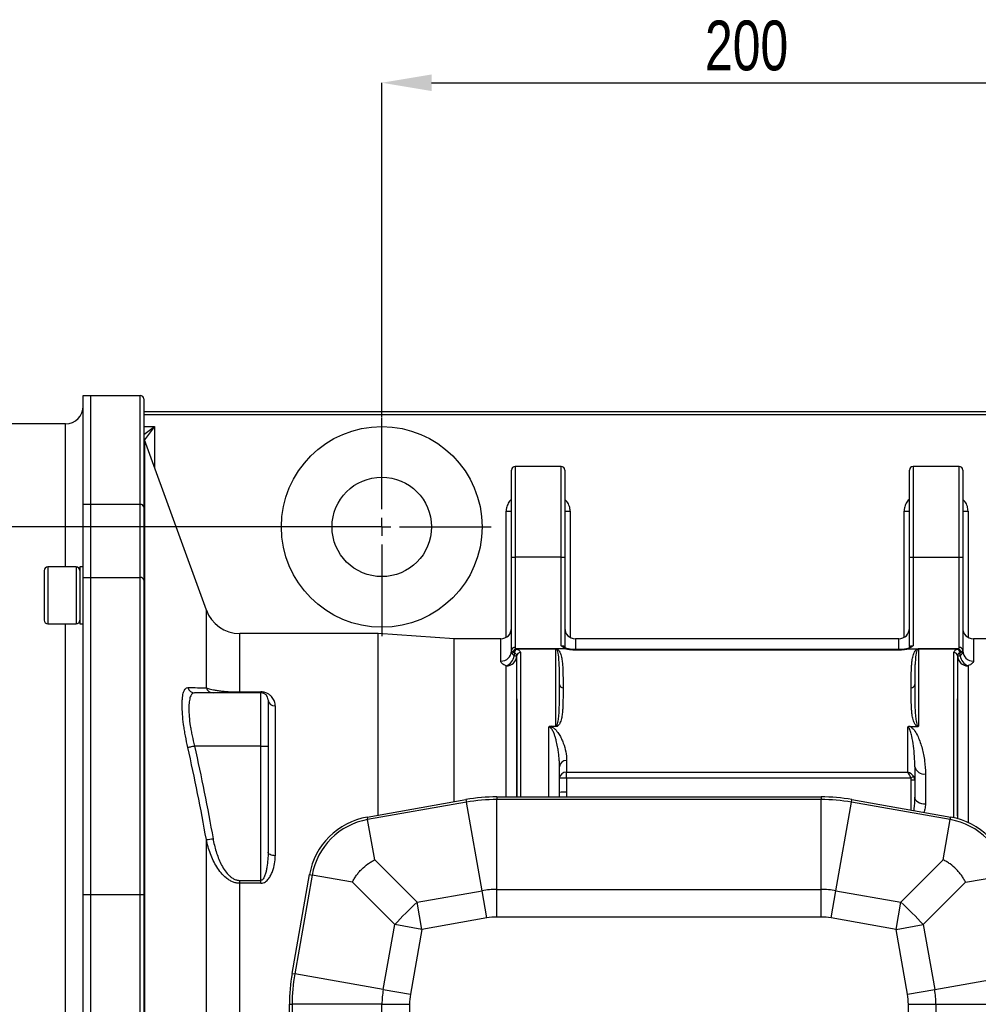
# Model space of a CAD drawing. Header units: millimetres. Extents: x 5 to 589, y 5 to 415.
# Tile 7 of 17: x 388 to 455, y 150 to 219. Entities that reach past the tile are written whole.
import ezdxf

# ---------------------------------------------------------------- set-up
doc = ezdxf.new("R2010")
doc.units = ezdxf.units.MM
doc.header["$PDSIZE"] = -1
for name, color, linetype in [('ASSE', 2, 'Continuous'), ('CONTORNO', 179, 'Continuous'), ('QUOTE', 1, 'Continuous')]:
    doc.layers.add(name, color=color, linetype=linetype)
doc.styles.add('SLDTEXTSTYLE0', font='TXT', dxfattribs={"width": 0.75})
doc.dimstyles.new('SLDDIMSTYLE0', dxfattribs={"dimtxt": 3.5, "dimasz": 3.5, "dimexe": 0, "dimexo": 0.0625, "dimgap": 0.875, "dimtad": 1, "dimdec": 1, "dimlfac": 4, "dimrnd": 1e-09, "dimzin": 12, "dimdsep": 46, "dimtxsty": 'SLDTEXTSTYLE0', "dimsah": 1, "dimcen": 0.09, "dimadec": 0, "dimazin": 3, "dimtfac": 1, "dimtdec": 3, "dimtofl": 0, "dimtmove": 0, "dimatfit": 3, "dimfxl": 1, "dimfrac": 2, "dimtolj": 1, "dimtzin": 12, "dimarcsym": 0})

# ---------------------------------------------------------------- blocks, each defined once
blk = doc.blocks.new('_D_1')
at = {"layer": 'Defpoints', "color": 0}
for p in [(463.119, 215.042), (413.119, 191.48), (463.119, 191.48)]:
    blk.add_point(p, dxfattribs=at)
at = {"layer": 'QUOTE', "color": 0, "lineweight": -2}
for p, q in [((413.119, 191.542), (413.119, 215.042)), ((416.619, 215.042), (459.619, 215.042)), ((463.119, 191.542), (463.119, 215.042))]:
    blk.add_line(p, q, dxfattribs=at)
at = {"layer": 'QUOTE', "color": 0}
for points in [[(416.619, 215.626), (416.619, 214.459), (413.119, 215.042)], [(459.619, 215.626), (459.619, 214.459), (463.119, 215.042)]]:
    blk.add_solid(points, dxfattribs=at)
at = {"layer": 'QUOTE', "color": 0, "insert": (438.786, 219.417), "char_height": 3.5, "attachment_point": 2, "style": 'SLDTEXTSTYLE0'}
blk.add_mtext('\\A1;200', dxfattribs=at)
blk = doc.blocks.new('SW_CENTERMARKSYMBOL_3')
at = {"layer": 'CONTORNO', "color": 0}
for p, q in [((0, 1.25), (0, 7.6875)), ((-1.25, 0), (-7.6875, 0)), ((0, 0), (-0.625, 0)), ((0, 0), (0, 0.625)), ((0, 0), (0, -0.625)), ((0, 0), (0.625, 0)), ((1.25, 0), (7.6875, 0)), ((0, -1.25), (0, -7.6875))]:
    blk.add_line(p, q, dxfattribs=at)

msp = doc.modelspace()

# ---------------------------------------------------------------- linework, layer by layer
at = {"color": 7}
for p, q in [((392.119, 193.042), (392.619, 193.042)), ((392.119, 185.375), (392.119, 193.042)), ((392.619, 193.042), (392.619, 185.375)), ((392.619, 193.042), (396.119, 193.042)), ((396.119, 185.375), (396.119, 193.042)), ((396.369, 192.792), (396.369, 185.189)), ((396.369, 191.917), (479.869, 191.917)), ((479.869, 191.667), (396.369, 191.667)), ((390.869, 191.042), (364.369, 191.042)), ((390.869, 180.971), (390.869, 191.042)), ((396.369, 190.289), (397.119, 190.851)), ((396.369, 190.851), (397.119, 190.851)), ((397.119, 190.851), (396.416, 189.914)), ((397.119, 190.851), (397.119, 187.982)), ((400.775, 177.937), (396.414, 189.918)), ((396.414, 189.918), (396.414, 148.889)), ((422.244, 181.67), (422.244, 187.792)), ((425.744, 188.042), (422.494, 188.042)), ((422.494, 188.042), (422.494, 181.665)), ((425.744, 181.665), (425.744, 188.042)), ((425.994, 187.792), (425.994, 181.67)), ((450.244, 181.67), (450.244, 187.792)), ((453.744, 188.042), (450.494, 188.042)), ((450.494, 188.042), (450.494, 181.665)), ((453.744, 181.665), (453.744, 188.042)), ((453.994, 187.792), (453.994, 181.67)), ((392.619, 185.375), (392.119, 185.375)), ((392.119, 180.234), (392.119, 185.375)), ((392.619, 185.375), (392.619, 180.234)), ((396.119, 185.375), (392.619, 185.375)), ((396.119, 180.234), (396.119, 185.375)), ((396.369, 185.189), (396.369, 180.048)), ((421.869, 184.905), (422.244, 184.905)), ((421.869, 176.018), (421.869, 184.905)), ((425.994, 184.905), (426.369, 184.905)), ((426.369, 184.905), (426.369, 176.018)), ((449.869, 184.905), (450.244, 184.905)), ((449.869, 176.018), (449.869, 184.905)), ((453.994, 184.905), (454.369, 184.905)), ((454.369, 184.905), (454.369, 176.018)), ((422.244, 175.084), (422.244, 181.67)), ((422.494, 181.665), (422.494, 175.312)), ((425.744, 181.665), (422.494, 181.665)), ((425.744, 175.42), (425.744, 181.665)), ((425.994, 181.67), (425.994, 175.384)), ((450.244, 175.384), (450.244, 181.67)), ((450.494, 181.665), (450.494, 175.42)), ((450.494, 181.665), (453.744, 181.665)), ((453.744, 175.312), (453.744, 181.665)), ((453.994, 181.67), (453.994, 175.084)), ((391.619, 180.971), (389.619, 180.971)), ((389.619, 180.971), (389.619, 176.971)), ((391.619, 180.971), (391.619, 176.971)), ((392.119, 180.971), (391.869, 180.971)), ((391.869, 180.971), (391.869, 176.971)), ((389.369, 180.721), (389.369, 177.221)), ((392.119, 180.234), (392.619, 180.234)), ((392.119, 157.901), (392.119, 180.234)), ((392.619, 180.234), (392.619, 157.901)), ((392.619, 180.234), (396.119, 180.234)), ((396.119, 157.901), (396.119, 180.234)), ((396.369, 180.048), (396.369, 157.901)), ((400.775, 172.471), (400.775, 177.937)), ((389.619, 176.971), (391.619, 176.971)), ((390.869, 110.614), (390.869, 176.971)), ((391.869, 176.971), (392.11, 176.971)), ((412.852, 176.292), (403.124, 176.292)), ((403.124, 172.178), (403.124, 176.292)), ((418.215, 175.917), (412.852, 176.292)), ((412.852, 163.511), (412.852, 176.292)), ((421.494, 175.917), (418.215, 175.917)), ((418.215, 164.457), (418.215, 175.917)), ((421.494, 174.345), (421.494, 175.917)), ((425.882, 175.335), (425.982, 175.29)), ((426.009, 175.3), (425.998, 175.385)), ((449.494, 175.917), (426.744, 175.917)), ((426.744, 175.917), (426.744, 175.156)), ((449.494, 175.156), (449.494, 175.917)), ((450.242, 175.384), (450.225, 175.291)), ((450.262, 175.294), (450.356, 175.335)), ((450.263, 175.294), (450.268, 175.296)), ((458.023, 175.917), (454.744, 175.917)), ((454.744, 175.917), (454.744, 174.345)), ((422.244, 175.059), (422.244, 175.084)), ((422.432, 174.949), (422.432, 174.719)), ((422.432, 174.719), (422.619, 174.719)), ((422.574, 175.212), (425.369, 175.212)), ((422.574, 175.212), (422.574, 175.207)), ((425.369, 175.207), (422.574, 175.207)), ((422.619, 164.792), (422.619, 174.719)), ((422.869, 174.954), (422.869, 164.792)), ((425.369, 175.212), (425.369, 175.207)), ((425.369, 169.76), (425.369, 175.207)), ((426.075, 175.209), (425.43, 175.209)), ((449.571, 175.156), (426.667, 175.156)), ((426.667, 175.156), (426.667, 175.126)), ((449.571, 175.126), (426.667, 175.126)), ((449.571, 175.156), (449.571, 175.126)), ((450.163, 175.209), (450.808, 175.209)), ((450.869, 175.207), (450.869, 175.212)), ((450.869, 175.212), (453.664, 175.212)), ((450.869, 175.207), (450.869, 169.76)), ((453.664, 175.207), (450.869, 175.207)), ((453.369, 163.332), (453.369, 174.954)), ((453.619, 174.719), (453.619, 163.27)), ((453.619, 174.719), (453.807, 174.719)), ((453.664, 175.207), (453.664, 175.212)), ((453.807, 174.719), (453.807, 174.949)), ((453.994, 175.084), (453.994, 175.059)), ((421.869, 164.792), (421.869, 174.013)), ((454.369, 174.013), (454.369, 162.995)), ((404.619, 172.114), (399.95, 172.114)), ((403.124, 172.178), (404.619, 172.178)), ((403.124, 172.114), (403.124, 172.178)), ((404.619, 172.114), (404.619, 172.178)), ((404.619, 168.364), (404.619, 172.114)), ((405.119, 171.614), (405.119, 168.352)), ((405.619, 171.193), (405.619, 160.653)), ((422.619, 171.689), (422.619, 164.792)), ((453.619, 163.45), (453.619, 171.689)), ((425.038, 169.76), (425.369, 169.76)), ((425.038, 169.736), (425.038, 169.76)), ((425.369, 169.736), (425.369, 169.76)), ((450.287, 169.746), (450.808, 169.746)), ((424.869, 164.792), (424.869, 169.719)), ((425.369, 169.736), (425.038, 169.736)), ((450.119, 166.53), (450.119, 169.715)), ((404.619, 168.364), (399.95, 168.364)), ((404.619, 158.917), (404.619, 168.364)), ((405.119, 168.352), (405.119, 160.912)), ((425.619, 166.919), (425.618, 166.976)), ((426.119, 167.358), (426.119, 166.53)), ((425.619, 166.09), (425.619, 166.919)), ((426.119, 166.116), (426.119, 166.53)), ((426.119, 166.53), (450.119, 166.53)), ((450.619, 166.919), (450.619, 165.951)), ((451.369, 166.407), (451.369, 164.301)), ((425.619, 165.101), (425.619, 166.09)), ((426.119, 166.116), (426.119, 165.127)), ((450.332, 166.116), (426.119, 166.116)), ((450.369, 163.867), (450.369, 165.964)), ((450.619, 165.951), (450.619, 164.766)), ((412.09, 163.377), (419.042, 164.602)), ((419.074, 164.42), (412.123, 163.194)), ((419.042, 164.602), (419.074, 164.42)), ((420.173, 158.191), (419.074, 164.42)), ((421.213, 164.792), (421.213, 164.607)), ((421.213, 164.792), (444.025, 164.792)), ((444.025, 164.607), (421.213, 164.607)), ((421.213, 158.282), (421.213, 164.607)), ((444.025, 164.792), (444.025, 164.607)), ((444.025, 158.282), (444.025, 164.607)), ((445.066, 158.191), (446.164, 164.42)), ((446.164, 164.42), (446.196, 164.602)), ((453.115, 163.194), (446.164, 164.42)), ((446.196, 164.602), (453.148, 163.377)), ((412.09, 163.377), (412.123, 163.194)), ((412.622, 160.364), (412.123, 163.194)), ((452.616, 160.364), (453.115, 163.194)), ((453.115, 163.194), (453.148, 163.377)), ((400.775, 145.585), (400.775, 161.789)), ((412.622, 160.364), (415.601, 157.385)), ((449.637, 157.385), (452.616, 160.364)), ((403.124, 158.714), (403.124, 158.917)), ((403.124, 158.917), (404.619, 158.917)), ((403.124, 145.292), (403.124, 158.714)), ((404.619, 158.714), (403.124, 158.714)), ((404.619, 158.714), (404.619, 158.917)), ((406.809, 152.369), (408.035, 159.321)), ((408.217, 159.289), (406.991, 152.337)), ((408.035, 159.321), (408.217, 159.289)), ((411.047, 158.79), (408.217, 159.289)), ((414.026, 155.81), (411.047, 158.79)), ((454.191, 158.79), (451.212, 155.81)), ((454.191, 158.79), (457.021, 159.289)), ((415.601, 157.385), (420.173, 158.191)), ((420.51, 156.279), (420.173, 158.191)), ((421.213, 156.341), (421.213, 158.282)), ((421.213, 158.282), (444.025, 158.282)), ((444.025, 156.341), (444.025, 158.282)), ((444.728, 156.279), (445.066, 158.191)), ((445.066, 158.191), (449.637, 157.385)), ((392.619, 157.901), (392.119, 157.901)), ((392.119, 129.684), (392.119, 157.901)), ((396.119, 157.901), (392.619, 157.901)), ((392.619, 157.901), (392.619, 129.684)), ((396.369, 157.901), (396.119, 157.901)), ((396.119, 148.917), (396.119, 157.901)), ((396.369, 157.901), (396.369, 148.917)), ((415.938, 155.473), (415.601, 157.385)), ((449.3, 155.473), (449.637, 157.385)), ((420.51, 156.279), (415.938, 155.473)), ((444.025, 156.341), (421.213, 156.341)), ((449.3, 155.473), (444.728, 156.279)), ((413.22, 151.239), (414.026, 155.81)), ((415.938, 155.473), (414.026, 155.81)), ((415.938, 155.473), (415.132, 150.902)), ((449.3, 155.473), (451.212, 155.81)), ((450.106, 150.902), (449.3, 155.473)), ((451.212, 155.81), (452.018, 151.239)), ((406.809, 152.369), (406.991, 152.337)), ((413.22, 151.239), (406.991, 152.337)), ((452.018, 151.239), (458.247, 152.337)), ((413.22, 151.239), (415.132, 150.902)), ((450.106, 150.902), (452.018, 151.239)), ((406.619, 137.386), (406.619, 150.199)), ((406.619, 150.199), (406.804, 150.199)), ((406.804, 150.199), (406.804, 137.386)), ((413.129, 150.199), (406.804, 150.199)), ((413.129, 150.199), (415.071, 150.199)), ((413.129, 137.386), (413.129, 150.199)), ((415.071, 150.199), (415.071, 137.386)), ((450.168, 137.386), (450.168, 150.199)), ((450.168, 150.199), (452.109, 150.199)), ((452.109, 150.199), (452.109, 137.386)), ((452.109, 150.199), (458.434, 150.199))]:
    msp.add_line(p, q, dxfattribs=at)
at = {"color": 7, "flags": 128}
for points in [[(450.619, 164.766), (450.633, 164.675), (450.676, 164.588), (450.745, 164.508), (450.839, 164.437), (450.952, 164.38), (451.082, 164.337), (451.223, 164.31), (451.369, 164.301)], [(405.619, 160.653), (405.521, 160.658), (405.428, 160.673), (405.341, 160.697), (405.265, 160.729), (405.203, 160.768), (405.157, 160.813), (405.129, 160.862), (405.119, 160.912)]]:
    msp.add_lwpolyline(points, dxfattribs=at)
at = {"color": 7}
for radius in [7.062, 3.5]:
    msp.add_circle((413.119, 183.792), radius, dxfattribs=at)
for centre, radius, start, end in [((396.119, 192.792), 0.25, 0, 90), ((390.869, 192.292), 1.25, 270, 0), ((397.119, 190.174), 0.75, 180, 200), ((422.494, 187.792), 0.25, 90, 180), ((425.744, 187.792), 0.25, 0, 90), ((450.494, 187.792), 0.25, 90, 180), ((453.744, 187.792), 0.25, 0, 90), ((396.147, 185.152), 0.225, 9.56413, 97.10508), ((422.432, 184.742), 3.078, 266.50684, 271.1631), ((425.806, 184.742), 3.078, 268.8369, 273.49316), ((450.432, 184.742), 3.078, 266.50684, 271.1631), ((453.806, 184.742), 3.078, 268.8369, 273.49316), ((389.619, 180.721), 0.25, 90, 180), ((391.619, 180.721), 0.25, 0, 90), ((396.147, 180.01), 0.225, 9.56413, 97.10508), ((403.124, 178.792), 2.5, 200, 270), ((389.619, 177.221), 0.25, 180, 270), ((391.619, 177.221), 0.25, 270, 0), ((421.494, 176.667), 0.75, 270, 0), ((426.744, 176.667), 0.75, 180, 270), ((449.494, 176.667), 0.75, 270, 0), ((454.744, 176.667), 0.75, 180, 270), ((422.483, 175.072), 0.24, 87.46973, 177.22363), ((453.755, 175.072), 0.24, 2.77637, 92.53027), ((421.512, 175.078), 0.732, 268.5995, 358.52744), ((421.891, 174.742), 0.729, 268.30424, 358.19738), ((421.555, 174.841), 0.885, 290.78495, 352.08777), ((422.72, 174.914), 0.29, 110.30224, 172.98495), ((422.617, 175.297), 0.105, 235.94058, 240.23582), ((422.862, 174.711), 0.243, 88.30424, 178.19738), ((453.376, 174.711), 0.243, 1.80262, 91.69576), ((453.518, 174.914), 0.29, 7.01505, 69.69776), ((454.347, 174.742), 0.729, 181.80262, 271.69576), ((453.621, 175.297), 0.105, 299.76418, 304.05942), ((454.683, 174.841), 0.885, 187.91223, 249.21505), ((454.726, 175.078), 0.732, 181.47256, 271.4005), ((425.855, 172.714), 0.236, 183.91304, 273.43993), ((450.383, 172.714), 0.236, 266.56007, 356.08696), ((399.954, 172.603), 0.489, 194.10479, 269.47539), ((401.248, 172.606), 0.492, 195.99008, 269.65079), ((404.619, 171.614), 0.5, 0, 90), ((405.583, 171.657), 0.466, 185.28137, 274.45084), ((426.091, 166.886), 0.473, 86.56007, 176.08696), ((426.091, 166.058), 0.473, 86.56007, 176.08696), ((451.269, 167.065), 0.666, 192.71522, 278.6423), ((425.994, 163.708), 2.411, 87.0366, 98.95519), ((451.361, 164.231), 2.148, 112.31837, 118.62438), ((450.431, 164.76), 1.206, 81.04481, 92.9634), ((425.994, 162.719), 2.411, 87.0366, 98.95519), ((421.213, 152.292), 12.5, 90, 100), ((421.213, 152.292), 12.315, 90, 100), ((444.025, 152.292), 12.5, 80, 90), ((444.025, 152.292), 12.315, 80, 90), ((412.959, 158.453), 5, 100, 170), ((412.959, 158.453), 4.815, 100, 170), ((452.279, 158.453), 4.815, 10, 80), ((452.279, 158.453), 5, 10, 80), ((400.443, 165.982), 4.206, 274.52128, 280.98411), ((421.213, 152.292), 5.99, 90, 100), ((444.025, 152.292), 5.99, 80, 90), ((439.386, 132.026), 34.768, 133.16485, 136.83515), ((425.853, 132.026), 34.768, 43.16485, 46.83515), ((421.213, 152.292), 4.049, 90, 100), ((444.025, 152.292), 4.049, 80, 90), ((419.119, 150.199), 12.5, 170, 180), ((419.119, 150.199), 12.315, 170, 180), ((419.119, 150.199), 5.99, 170, 180), ((446.119, 150.199), 5.99, 0, 10), ((419.119, 150.199), 4.049, 170, 180), ((446.119, 150.199), 4.049, 0, 10)]:
    msp.add_arc(centre, radius, start, end, dxfattribs=at)
for centre, major_axis, ratio, start_param, end_param in [((450.119, 166.09), (-0.144, 0.496), 0.411153, 4.645778, 5.667701), ((450.119, 166.09), (0.442, -0.311), 0.752891, 1.036631, 2.058555), ((450.119, 165.964), (0, 0.293), 0.854284, 4.712389, 5.261262), ((450.119, 165.951), (0, 0.512), 0.975695, 4.712389, 5.261262)]:
    msp.add_ellipse(centre, major_axis=major_axis, ratio=ratio, start_param=start_param, end_param=end_param, dxfattribs=at)
for points, knots in [([(422.244, 185.723), (422.238, 185.719), (422.138, 185.658), (422.003, 185.453), (421.885, 185.173), (421.873, 184.98), (421.869, 184.905)], [0, 0, 0, 0, 0.021316, 0.380013, 0.75629, 1, 1, 1, 1]), ([(426.369, 184.905), (426.358, 185.017), (426.336, 185.251), (426.197, 185.539), (426.048, 185.662), (425.994, 185.706)], [0, 0, 0, 0, 0.368034, 0.773479, 1, 1, 1, 1]), ([(450.244, 185.723), (450.238, 185.719), (450.138, 185.658), (450.003, 185.453), (449.885, 185.173), (449.873, 184.98), (449.869, 184.905)], [0, 0, 0, 0, 0.021316, 0.380013, 0.75629, 1, 1, 1, 1]), ([(454.369, 184.905), (454.358, 185.017), (454.336, 185.251), (454.197, 185.539), (454.048, 185.662), (453.994, 185.706)], [0, 0, 0, 0, 0.368034, 0.773479, 1, 1, 1, 1]), ([(422.494, 175.312), (422.494, 175.293), (422.499, 175.276), (422.521, 175.242), (422.537, 175.226), (422.558, 175.211)], [0, 0, 0, 0, 0.5, 0.5, 1, 1, 1, 1]), ([(425.882, 175.335), (425.856, 175.347), (425.831, 175.36), (425.785, 175.389), (425.763, 175.405), (425.744, 175.42)], [0, 0, 0, 0, 0.5, 0.5, 1, 1, 1, 1]), ([(425.744, 175.42), (425.768, 175.42), (425.792, 175.42), (425.833, 175.419), (425.851, 175.418), (425.898, 175.415), (425.921, 175.413), (425.958, 175.407), (425.971, 175.403), (425.989, 175.395), (425.994, 175.39), (425.994, 175.384)], [0, 0, 0, 0, 0.125, 0.125, 0.25, 0.25, 0.5, 0.5, 0.75, 0.75, 1, 1, 1, 1]), ([(426.075, 175.209), (426.08, 175.209), (426.084, 175.209), (426.092, 175.21), (426.097, 175.21), (426.103, 175.212), (426.105, 175.214), (426.106, 175.217), (426.105, 175.219), (426.1, 175.224), (426.096, 175.226), (426.086, 175.232), (426.081, 175.235), (426.056, 175.248), (426.033, 175.258), (425.99, 175.279), (425.968, 175.29), (425.926, 175.312), (425.905, 175.324), (425.882, 175.335)], [0, 0, 0, 0, 0.03125, 0.03125, 0.0625, 0.0625, 0.09375, 0.09375, 0.125, 0.125, 0.1875, 0.1875, 0.25, 0.25, 0.5, 0.5, 0.75, 0.75, 1, 1, 1, 1]), ([(426.667, 175.157), (426.652, 175.157), (426.55, 175.155), (426.362, 175.175), (426.142, 175.223), (426.033, 175.272), (425.984, 175.294)], [0, 0, 0, 0, 0.058448, 0.393771, 0.729847, 1, 1, 1, 1]), ([(450.262, 175.295), (450.248, 175.289), (450.177, 175.256), (450.029, 175.206), (449.8, 175.162), (449.64, 175.159), (449.57, 175.158)], [0, 0, 0, 0, 0.07631, 0.395702, 0.734907, 1, 1, 1, 1]), ([(450.356, 175.335), (450.333, 175.324), (450.312, 175.312), (450.27, 175.29), (450.248, 175.279), (450.205, 175.258), (450.182, 175.248), (450.156, 175.235), (450.151, 175.232), (450.142, 175.226), (450.138, 175.224), (450.133, 175.219), (450.132, 175.217), (450.133, 175.214), (450.135, 175.212), (450.145, 175.209), (450.154, 175.209), (450.163, 175.209)], [0, 0, 0, 0, 0.25, 0.25, 0.5, 0.5, 0.75, 0.75, 0.8125, 0.8125, 0.875, 0.875, 0.90625, 0.90625, 0.9375, 0.9375, 1, 1, 1, 1]), ([(450.244, 175.384), (450.244, 175.39), (450.249, 175.395), (450.267, 175.403), (450.28, 175.407), (450.317, 175.413), (450.34, 175.415), (450.387, 175.418), (450.405, 175.419), (450.446, 175.42), (450.47, 175.42), (450.494, 175.42)], [0, 0, 0, 0, 0.25, 0.25, 0.5, 0.5, 0.75, 0.75, 0.875, 0.875, 1, 1, 1, 1]), ([(450.356, 175.335), (450.382, 175.347), (450.407, 175.36), (450.453, 175.389), (450.475, 175.405), (450.494, 175.42)], [0, 0, 0, 0, 0.5, 0.5, 1, 1, 1, 1]), ([(453.68, 175.211), (453.701, 175.226), (453.718, 175.242), (453.739, 175.276), (453.744, 175.293), (453.744, 175.312)], [0, 0, 0, 0, 0.5, 0.5, 1, 1, 1, 1]), ([(422.35, 174.974), (422.315, 174.99), (422.288, 175.008), (422.253, 175.044), (422.244, 175.064), (422.244, 175.084)], [0, 0, 0, 0, 0.5, 0.5, 1, 1, 1, 1]), ([(422.244, 175.059), (422.244, 175), (422.26, 174.942), (422.323, 174.826), (422.369, 174.77), (422.432, 174.719)], [0, 0, 0, 0, 0.5, 0.5, 1, 1, 1, 1]), ([(422.558, 175.211), (422.508, 175.199), (422.46, 175.17), (422.403, 175.105), (422.387, 175.081), (422.362, 175.029), (422.354, 175.002), (422.35, 174.974)], [0, 0, 0, 0, 0.5, 0.5, 0.75, 0.75, 1, 1, 1, 1]), ([(422.565, 175.206), (422.513, 175.196), (422.464, 175.167), (422.405, 175.104), (422.389, 175.08), (422.363, 175.029), (422.354, 175.002), (422.35, 174.974)], [0, 0, 0, 0, 0.5, 0.5, 0.75, 0.75, 1, 1, 1, 1]), ([(422.619, 174.719), (422.619, 174.762), (422.604, 174.803), (422.54, 174.882), (422.494, 174.918), (422.432, 174.949)], [0, 0, 0, 0, 0.5, 0.5, 1, 1, 1, 1]), ([(422.558, 175.211), (422.561, 175.211), (422.565, 175.212), (422.568, 175.212), (422.57, 175.212), (422.572, 175.212), (422.574, 175.212)], [0, 0, 0, 0, 0.00004353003, 0.00004353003, 0.00004353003, 0.00006551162, 0.00006551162, 0.00006551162, 0.00006551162]), ([(422.574, 175.207), (422.573, 175.207), (422.571, 175.207), (422.57, 175.207), (422.569, 175.207), (422.568, 175.207), (422.567, 175.207), (422.566, 175.207), (422.565, 175.207), (422.565, 175.206)], [0, 0, 0, 0, 0.00001418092, 0.00001418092, 0.00001418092, 0.00002678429, 0.00002678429, 0.00002678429, 0.00003777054, 0.00003777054, 0.00003777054, 0.00003777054]), ([(422.619, 175.186), (422.66, 175.17), (422.696, 175.154), (422.758, 175.118), (422.784, 175.099), (422.848, 175.039), (422.869, 174.998), (422.869, 174.954)], [0, 0, 0, 0, 0.25, 0.25, 0.5, 0.5, 1, 1, 1, 1]), ([(425.387, 175.199), (425.386, 175.2), (425.384, 175.202), (425.382, 175.203), (425.38, 175.204), (425.378, 175.205), (425.375, 175.206), (425.374, 175.206), (425.373, 175.206), (425.372, 175.206), (425.371, 175.206), (425.37, 175.207), (425.369, 175.207)], [0, 0, 0, 0, 0.000046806, 0.000046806, 0.000046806, 0.0000900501, 0.0000900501, 0.0000900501, 0.0001040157, 0.0001040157, 0.0001040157, 0.0001177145, 0.0001177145, 0.0001177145, 0.0001177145]), ([(425.402, 175.205), (425.397, 175.203), (425.393, 175.201), (425.389, 175.2), (425.388, 175.199), (425.388, 175.199), (425.387, 175.199)], [0, 0, 0, 0, 0.00008867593, 0.00008867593, 0.00008867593, 0.00009770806, 0.00009770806, 0.00009770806, 0.00009770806]), ([(425.58, 174.382), (425.573, 174.558), (425.564, 174.803), (425.495, 175.057), (425.445, 175.154), (425.411, 175.187), (425.395, 175.197), (425.388, 175.199), (425.387, 175.199)], [0, 0, 0, 0, 0.619031, 0.862403, 0.957296, 0.986168, 0.999365, 1, 1, 1, 1]), ([(425.402, 175.205), (425.403, 175.206), (425.405, 175.207), (425.406, 175.207), (425.409, 175.208), (425.412, 175.208), (425.415, 175.208), (425.42, 175.209), (425.425, 175.209), (425.43, 175.209)], [0, 0, 0, 0, 0.0000258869, 0.0000258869, 0.0000258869, 0.0000636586, 0.0000636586, 0.0000636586, 0.0001235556, 0.0001235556, 0.0001235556, 0.0001235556]), ([(425.43, 175.209), (425.455, 175.2), (425.475, 175.189), (425.509, 175.165), (425.523, 175.152), (425.562, 175.113), (425.583, 175.085), (425.637, 175.002), (425.663, 174.946), (425.707, 174.832), (425.725, 174.775), (425.756, 174.66), (425.769, 174.603), (425.801, 174.431), (425.816, 174.317), (425.839, 174.087), (425.847, 173.972), (425.864, 173.628), (425.867, 173.398), (425.869, 172.938), (425.869, 172.708), (425.869, 172.478)], [0, 0, 0, 0, 0.015625, 0.015625, 0.03125, 0.03125, 0.0625, 0.0625, 0.125, 0.125, 0.1875, 0.1875, 0.25, 0.25, 0.375, 0.375, 0.5, 0.5, 0.75, 0.75, 1, 1, 1, 1]), ([(426.667, 175.126), (426.562, 175.126), (426.46, 175.133), (426.31, 175.154), (426.26, 175.163), (426.165, 175.184), (426.12, 175.196), (426.075, 175.209)], [0, 0, 0, 0, 0.5, 0.5, 0.75, 0.75, 1, 1, 1, 1]), ([(450.163, 175.209), (450.119, 175.196), (450.073, 175.184), (449.978, 175.163), (449.928, 175.154), (449.778, 175.133), (449.676, 175.126), (449.571, 175.126)], [0, 0, 0, 0, 0.25, 0.25, 0.5, 0.5, 1, 1, 1, 1]), ([(450.369, 172.478), (450.369, 172.708), (450.369, 172.938), (450.371, 173.398), (450.374, 173.628), (450.391, 173.972), (450.399, 174.087), (450.422, 174.317), (450.437, 174.431), (450.469, 174.603), (450.482, 174.66), (450.513, 174.775), (450.531, 174.832), (450.575, 174.946), (450.601, 175.002), (450.655, 175.085), (450.676, 175.113), (450.715, 175.152), (450.729, 175.165), (450.763, 175.189), (450.783, 175.2), (450.808, 175.209)], [0, 0, 0, 0, 0.25, 0.25, 0.5, 0.5, 0.625, 0.625, 0.75, 0.75, 0.8125, 0.8125, 0.875, 0.875, 0.9375, 0.9375, 0.96875, 0.96875, 0.984375, 0.984375, 1, 1, 1, 1]), ([(450.851, 175.199), (450.85, 175.199), (450.843, 175.197), (450.827, 175.187), (450.793, 175.154), (450.743, 175.057), (450.674, 174.803), (450.665, 174.558), (450.658, 174.382)], [0, 0, 0, 0, 0.000635, 0.013831, 0.042703, 0.137593, 0.380958, 1, 1, 1, 1]), ([(450.808, 175.209), (450.812, 175.209), (450.816, 175.209), (450.82, 175.209), (450.823, 175.208), (450.827, 175.208), (450.831, 175.207), (450.832, 175.207), (450.834, 175.206), (450.835, 175.206), (450.836, 175.206), (450.836, 175.206), (450.836, 175.205)], [0, 0, 0, 0, 0.0000468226, 0.0000468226, 0.0000468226, 0.000094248, 0.000094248, 0.000094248, 0.0001174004, 0.0001174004, 0.0001174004, 0.0001239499, 0.0001239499, 0.0001239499, 0.0001239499]), ([(450.836, 175.205), (450.841, 175.203), (450.845, 175.201), (450.849, 175.2), (450.85, 175.199), (450.85, 175.199), (450.851, 175.199)], [0, 0, 0, 0, 0.00008867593, 0.00008867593, 0.00008867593, 0.00009770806, 0.00009770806, 0.00009770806, 0.00009770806]), ([(450.869, 175.207), (450.868, 175.207), (450.867, 175.206), (450.866, 175.206), (450.865, 175.206), (450.864, 175.206), (450.863, 175.206), (450.86, 175.205), (450.858, 175.204), (450.856, 175.203), (450.854, 175.202), (450.852, 175.2), (450.851, 175.199)], [0, 0, 0, 0, 0.0000123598, 0.0000123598, 0.0000123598, 0.0000277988, 0.0000277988, 0.0000277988, 0.0000712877, 0.0000712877, 0.0000712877, 0.0001183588, 0.0001183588, 0.0001183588, 0.0001183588]), ([(453.369, 174.954), (453.369, 174.998), (453.39, 175.039), (453.475, 175.119), (453.537, 175.155), (453.619, 175.186)], [0, 0, 0, 0, 0.5, 0.5, 1, 1, 1, 1]), ([(453.807, 174.949), (453.744, 174.918), (453.698, 174.882), (453.635, 174.803), (453.619, 174.762), (453.619, 174.719)], [0, 0, 0, 0, 0.5, 0.5, 1, 1, 1, 1]), ([(453.664, 175.212), (453.666, 175.212), (453.668, 175.212), (453.67, 175.212), (453.673, 175.212), (453.677, 175.211), (453.68, 175.211)], [0, 0, 0, 0, 0.00002228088, 0.00002228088, 0.00002228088, 0.00006640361, 0.00006640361, 0.00006640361, 0.00006640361]), ([(453.673, 175.206), (453.673, 175.207), (453.672, 175.207), (453.671, 175.207), (453.67, 175.207), (453.669, 175.207), (453.668, 175.207), (453.667, 175.207), (453.665, 175.207), (453.664, 175.207)], [0, 0, 0, 0, 0.00001091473, 0.00001091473, 0.00001091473, 0.00002343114, 0.00002343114, 0.00002343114, 0.00003751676, 0.00003751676, 0.00003751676, 0.00003751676]), ([(453.673, 175.206), (453.725, 175.196), (453.774, 175.167), (453.833, 175.104), (453.849, 175.08), (453.875, 175.029), (453.884, 175.002), (453.888, 174.974)], [0, 0, 0, 0, 0.5, 0.5, 0.75, 0.75, 1, 1, 1, 1]), ([(453.68, 175.211), (453.73, 175.199), (453.778, 175.17), (453.835, 175.105), (453.851, 175.081), (453.876, 175.029), (453.884, 175.002), (453.888, 174.974)], [0, 0, 0, 0, 0.5, 0.5, 0.75, 0.75, 1, 1, 1, 1]), ([(453.807, 174.719), (453.869, 174.77), (453.915, 174.825), (453.978, 174.942), (453.994, 175), (453.994, 175.059)], [0, 0, 0, 0, 0.5, 0.5, 1, 1, 1, 1]), ([(453.994, 175.084), (453.994, 175.064), (453.985, 175.044), (453.95, 175.008), (453.923, 174.99), (453.888, 174.974)], [0, 0, 0, 0, 0.5, 0.5, 1, 1, 1, 1]), ([(421.869, 174.013), (421.808, 174.038), (421.755, 174.063), (421.662, 174.116), (421.623, 174.144), (421.526, 174.23), (421.494, 174.287), (421.494, 174.345)], [0, 0, 0, 0, 0.25, 0.25, 0.5, 0.5, 1, 1, 1, 1]), ([(425.619, 172.698), (425.618, 172.855), (425.617, 173.324), (425.631, 173.892), (425.591, 174.276), (425.58, 174.382)], [0, 0, 0, 0, 0.266676, 0.796728, 1, 1, 1, 1]), ([(450.658, 174.382), (450.647, 174.277), (450.607, 173.892), (450.621, 173.325), (450.62, 172.855), (450.619, 172.698)], [0, 0, 0, 0, 0.202002, 0.73332, 1, 1, 1, 1]), ([(454.744, 174.345), (454.744, 174.287), (454.712, 174.23), (454.583, 174.115), (454.49, 174.062), (454.369, 174.013)], [0, 0, 0, 0, 0.5, 0.5, 1, 1, 1, 1]), ([(425.369, 169.76), (425.377, 169.76), (425.384, 169.762), (425.395, 169.768), (425.399, 169.771), (425.411, 169.782), (425.418, 169.789), (425.434, 169.812), (425.442, 169.828), (425.464, 169.876), (425.475, 169.908), (425.503, 170.006), (425.516, 170.07), (425.55, 170.264), (425.564, 170.392), (425.597, 170.775), (425.605, 171.026), (425.616, 171.519), (425.618, 171.761), (425.619, 172.236), (425.619, 172.469), (425.619, 172.698)], [0, 0, 0, 0, 0.003906, 0.003906, 0.007812, 0.007812, 0.015625, 0.015625, 0.03125, 0.03125, 0.0625, 0.0625, 0.125, 0.125, 0.25, 0.25, 0.5, 0.5, 0.75, 0.75, 1, 1, 1, 1]), ([(450.619, 172.698), (450.619, 172.469), (450.619, 172.236), (450.62, 171.761), (450.622, 171.519), (450.633, 171.026), (450.641, 170.776), (450.674, 170.393), (450.688, 170.265), (450.722, 170.07), (450.735, 170.006), (450.763, 169.908), (450.774, 169.876), (450.796, 169.828), (450.804, 169.812), (450.821, 169.789), (450.827, 169.782), (450.839, 169.771), (450.843, 169.768), (450.854, 169.762), (450.861, 169.76), (450.869, 169.76)], [0, 0, 0, 0, 0.25, 0.25, 0.5, 0.5, 0.75, 0.75, 0.875, 0.875, 0.9375, 0.9375, 0.96875, 0.96875, 0.984375, 0.984375, 0.992187, 0.992187, 0.996094, 0.996094, 1, 1, 1, 1]), ([(399.476, 168.267), (399.412, 168.541), (399.354, 168.813), (399.278, 169.218), (399.255, 169.353), (399.212, 169.618), (399.192, 169.749), (399.141, 170.131), (399.114, 170.376), (399.079, 170.844), (399.07, 171.058), (399.07, 171.353), (399.072, 171.446), (399.082, 171.623), (399.089, 171.707), (399.116, 171.937), (399.142, 172.066), (399.195, 172.223), (399.215, 172.27), (399.258, 172.348), (399.281, 172.381), (399.357, 172.459), (399.415, 172.485), (399.48, 172.484)], [0, 0, 0, 0, 0.125, 0.125, 0.1875, 0.1875, 0.25, 0.25, 0.375, 0.375, 0.5, 0.5, 0.5625, 0.5625, 0.625, 0.625, 0.75, 0.75, 0.8125, 0.8125, 0.875, 0.875, 1, 1, 1, 1]), ([(399.95, 172.114), (399.885, 172.114), (399.827, 172.091), (399.751, 172.021), (399.728, 171.992), (399.685, 171.922), (399.665, 171.88), (399.612, 171.74), (399.585, 171.625), (399.558, 171.42), (399.551, 171.346), (399.542, 171.188), (399.54, 171.104), (399.54, 170.842), (399.549, 170.651), (399.585, 170.235), (399.612, 170.017), (399.664, 169.677), (399.684, 169.561), (399.727, 169.326), (399.751, 169.206), (399.827, 168.847), (399.885, 168.606), (399.95, 168.364)], [0, 0, 0, 0, 0.125, 0.125, 0.1875, 0.1875, 0.25, 0.25, 0.375, 0.375, 0.4375, 0.4375, 0.5, 0.5, 0.625, 0.625, 0.75, 0.75, 0.8125, 0.8125, 0.875, 0.875, 1, 1, 1, 1]), ([(400.775, 172.471), (400.847, 172.437), (400.943, 172.404), (401.13, 172.356), (401.199, 172.341), (401.353, 172.311), (401.439, 172.296), (401.628, 172.268), (401.731, 172.255), (401.959, 172.23), (402.082, 172.219), (402.348, 172.2), (402.494, 172.191), (402.723, 172.183), (402.802, 172.181), (402.962, 172.178), (403.043, 172.178), (403.124, 172.178)], [0, 0, 0, 0, 0.25, 0.25, 0.375, 0.375, 0.5, 0.5, 0.625, 0.625, 0.75, 0.75, 0.875, 0.875, 0.9375, 0.9375, 1, 1, 1, 1]), ([(405.619, 171.193), (405.619, 171.298), (405.602, 171.401), (405.552, 171.551), (405.531, 171.6), (405.48, 171.697), (405.449, 171.745), (405.378, 171.837), (405.337, 171.881), (405.241, 171.966), (405.186, 172.007), (405.09, 172.062), (405.056, 172.08), (404.982, 172.111), (404.942, 172.126), (404.857, 172.15), (404.812, 172.16), (404.717, 172.174), (404.669, 172.178), (404.619, 172.178)], [0, 0, 0, 0, 0.25, 0.25, 0.375, 0.375, 0.5, 0.5, 0.625, 0.625, 0.75, 0.75, 0.8125, 0.8125, 0.875, 0.875, 0.9375, 0.9375, 1, 1, 1, 1]), ([(425.869, 172.478), (425.869, 172.245), (425.869, 172.012), (425.867, 171.547), (425.863, 171.315), (425.846, 170.966), (425.838, 170.85), (425.814, 170.617), (425.798, 170.501), (425.763, 170.327), (425.75, 170.269), (425.717, 170.154), (425.698, 170.097), (425.662, 170.011), (425.649, 169.983), (425.619, 169.926), (425.602, 169.898), (425.561, 169.843), (425.538, 169.815), (425.491, 169.777), (425.473, 169.765), (425.44, 169.75), (425.428, 169.745), (425.4, 169.738), (425.385, 169.736), (425.369, 169.736)], [0, 0, 0, 0, 0.25, 0.25, 0.5, 0.5, 0.625, 0.625, 0.75, 0.75, 0.8125, 0.8125, 0.875, 0.875, 0.90625, 0.90625, 0.9375, 0.9375, 0.96875, 0.96875, 0.984375, 0.984375, 0.992187, 0.992187, 1, 1, 1, 1]), ([(450.808, 169.746), (450.783, 169.755), (450.763, 169.767), (450.729, 169.791), (450.715, 169.804), (450.676, 169.843), (450.655, 169.87), (450.601, 169.953), (450.575, 170.01), (450.531, 170.123), (450.513, 170.181), (450.482, 170.295), (450.469, 170.352), (450.437, 170.524), (450.422, 170.639), (450.399, 170.868), (450.391, 170.983), (450.374, 171.328), (450.371, 171.558), (450.369, 172.018), (450.369, 172.248), (450.369, 172.478)], [0, 0, 0, 0, 0.015625, 0.015625, 0.03125, 0.03125, 0.0625, 0.0625, 0.125, 0.125, 0.1875, 0.1875, 0.25, 0.25, 0.375, 0.375, 0.5, 0.5, 0.75, 0.75, 1, 1, 1, 1]), ([(425.038, 169.76), (425.007, 169.76), (424.975, 169.757), (424.931, 169.748), (424.917, 169.744), (424.891, 169.733), (424.879, 169.726), (424.869, 169.719)], [0, 0, 0, 0, 0.5, 0.5, 0.75, 0.75, 1, 1, 1, 1]), ([(425.038, 169.736), (425.01, 169.739), (424.98, 169.739), (424.923, 169.734), (424.894, 169.728), (424.869, 169.719)], [0, 0, 0, 0, 0.5, 0.5, 1, 1, 1, 1]), ([(450.287, 169.746), (450.256, 169.746), (450.225, 169.744), (450.181, 169.737), (450.167, 169.734), (450.141, 169.726), (450.129, 169.721), (450.119, 169.715)], [0, 0, 0, 0, 0.5, 0.5, 0.75, 0.75, 1, 1, 1, 1]), ([(450.287, 169.746), (450.33, 169.726), (450.366, 169.701), (450.432, 169.649), (450.462, 169.621), (450.544, 169.534), (450.59, 169.473), (450.717, 169.286), (450.785, 169.156), (450.906, 168.89), (450.959, 168.755), (451.054, 168.48), (451.096, 168.34), (451.209, 167.913), (451.267, 167.621), (451.346, 167.024), (451.369, 166.719), (451.369, 166.407)], [0, 0, 0, 0, 0.03125, 0.03125, 0.0625, 0.0625, 0.125, 0.125, 0.25, 0.25, 0.375, 0.375, 0.5, 0.5, 0.75, 0.75, 1, 1, 1, 1]), ([(450.808, 169.746), (450.819, 169.746), (450.83, 169.747), (450.851, 169.752), (450.861, 169.755), (450.869, 169.76)], [0, 0, 0, 0, 0.5, 0.5, 1, 1, 1, 1]), ([(425.618, 166.976), (425.616, 167.075), (425.612, 167.293), (425.586, 167.625), (425.545, 167.973), (425.484, 168.352), (425.412, 168.686), (425.333, 168.976), (425.273, 169.159), (425.216, 169.308), (425.165, 169.421), (425.115, 169.513), (425.068, 169.584), (425.026, 169.636), (424.985, 169.675), (424.945, 169.7), (424.918, 169.712), (424.891, 169.718), (424.875, 169.719), (424.869, 169.719)], [0, 0, 0, 0, 0.10204, 0.223731, 0.345682, 0.46771, 0.626062, 0.705363, 0.784721, 0.827958, 0.871235, 0.912709, 0.933562, 0.9545, 0.975508, 0.982837, 0.990379, 0.996478, 1, 1, 1, 1]), ([(425.038, 169.736), (425.081, 169.72), (425.118, 169.701), (425.185, 169.66), (425.214, 169.638), (425.296, 169.572), (425.343, 169.525), (425.427, 169.43), (425.465, 169.382), (425.535, 169.285), (425.568, 169.235), (425.659, 169.087), (425.712, 168.988), (425.806, 168.787), (425.848, 168.686), (425.961, 168.382), (426.018, 168.178), (426.097, 167.769), (426.119, 167.564), (426.119, 167.358)], [0, 0, 0, 0, 0.03125, 0.03125, 0.0625, 0.0625, 0.125, 0.125, 0.1875, 0.1875, 0.25, 0.25, 0.375, 0.375, 0.5, 0.5, 0.75, 0.75, 1, 1, 1, 1]), ([(450.619, 166.919), (450.619, 167.166), (450.61, 167.41), (450.578, 167.893), (450.555, 168.131), (450.495, 168.602), (450.458, 168.834), (450.384, 169.178), (450.356, 169.291), (450.302, 169.459), (450.282, 169.515), (450.243, 169.597), (450.229, 169.625), (450.201, 169.664), (450.191, 169.677), (450.17, 169.695), (450.163, 169.701), (450.144, 169.711), (450.132, 169.715), (450.119, 169.715)], [0, 0, 0, 0, 0.25, 0.25, 0.5, 0.5, 0.75, 0.75, 0.875, 0.875, 0.9375, 0.9375, 0.96875, 0.96875, 0.984375, 0.984375, 0.992187, 0.992187, 1, 1, 1, 1]), ([(399.944, 168.364), (399.891, 168.351), (399.839, 168.34), (399.739, 168.318), (399.692, 168.308), (399.608, 168.29), (399.572, 168.283), (399.513, 168.272), (399.49, 168.268), (399.476, 168.267)], [0, 0, 0, 0, 0.25, 0.25, 0.5, 0.5, 0.75, 0.75, 1, 1, 1, 1]), ([(404.619, 168.364), (404.652, 168.364), (404.685, 168.364), (404.748, 168.364), (404.78, 168.364), (404.841, 168.363), (404.869, 168.362), (404.924, 168.362), (404.949, 168.361), (405.019, 168.359), (405.056, 168.358), (405.106, 168.355), (405.119, 168.353), (405.119, 168.352)], [0, 0, 0, 0, 0.125, 0.125, 0.25, 0.25, 0.375, 0.375, 0.5, 0.5, 0.75, 0.75, 1, 1, 1, 1]), ([(425.607, 164.792), (425.609, 164.817), (425.618, 164.92), (425.618, 165.023), (425.619, 165.101)], [0, 0, 0, 0, 0.238996, 1, 1, 1, 1]), ([(426.119, 165.127), (426.12, 165.035), (426.12, 164.923), (426.103, 164.812), (426.1, 164.792)], [0, 0, 0, 0, 0.820617, 1, 1, 1, 1]), ([(450.553, 163.834), (450.561, 163.874), (450.623, 164.18), (450.621, 164.493), (450.619, 164.766)], [0, 0, 0, 0, 0.129748, 1, 1, 1, 1]), ([(451.369, 164.301), (451.365, 164.173), (451.358, 163.973), (451.284, 163.779), (451.258, 163.71)], [0, 0, 0, 0, 0.6434, 1, 1, 1, 1]), ([(403.124, 158.714), (403.037, 158.714), (402.95, 158.723), (402.781, 158.758), (402.697, 158.785), (402.537, 158.851), (402.46, 158.891), (402.312, 158.982), (402.241, 159.032), (402.04, 159.195), (401.919, 159.318), (401.697, 159.585), (401.597, 159.726), (401.417, 160.017), (401.335, 160.167), (401.187, 160.476), (401.12, 160.634), (400.938, 161.12), (400.845, 161.451), (400.775, 161.789)], [0, 0, 0, 0, 0.0625, 0.0625, 0.125, 0.125, 0.1875, 0.1875, 0.25, 0.25, 0.375, 0.375, 0.5, 0.5, 0.625, 0.625, 0.75, 0.75, 1, 1, 1, 1]), ([(401.245, 161.853), (401.298, 161.548), (401.369, 161.247), (401.506, 160.804), (401.556, 160.658), (401.668, 160.371), (401.73, 160.23), (401.867, 159.956), (401.943, 159.821), (402.114, 159.562), (402.208, 159.438), (402.368, 159.271), (402.424, 159.218), (402.546, 159.12), (402.61, 159.076), (402.712, 159.02), (402.747, 159.003), (402.819, 158.973), (402.856, 158.96), (402.969, 158.928), (403.045, 158.917), (403.124, 158.917)], [0, 0, 0, 0, 0.25, 0.25, 0.375, 0.375, 0.5, 0.5, 0.625, 0.625, 0.75, 0.75, 0.8125, 0.8125, 0.875, 0.875, 0.90625, 0.90625, 0.9375, 0.9375, 1, 1, 1, 1]), ([(405.119, 160.912), (405.119, 160.736), (405.112, 160.56), (405.085, 160.209), (405.065, 160.034), (405.023, 159.772), (405.006, 159.685), (404.967, 159.511), (404.945, 159.425), (404.904, 159.298), (404.889, 159.256), (404.856, 159.173), (404.837, 159.132), (404.794, 159.052), (404.77, 159.014), (404.723, 158.963), (404.705, 158.948), (404.665, 158.925), (404.643, 158.917), (404.619, 158.917)], [0, 0, 0, 0, 0.25, 0.25, 0.5, 0.5, 0.625, 0.625, 0.75, 0.75, 0.8125, 0.8125, 0.875, 0.875, 0.9375, 0.9375, 0.96875, 0.96875, 1, 1, 1, 1]), ([(404.619, 158.714), (404.675, 158.714), (404.73, 158.724), (404.833, 158.76), (404.881, 158.785), (404.969, 158.844), (405.009, 158.878), (405.083, 158.951), (405.116, 158.989), (405.208, 159.107), (405.26, 159.191), (405.351, 159.365), (405.39, 159.455), (405.492, 159.726), (405.539, 159.909), (405.603, 160.279), (405.619, 160.466), (405.619, 160.653)], [0, 0, 0, 0, 0.0625, 0.0625, 0.125, 0.125, 0.1875, 0.1875, 0.25, 0.25, 0.375, 0.375, 0.5, 0.5, 0.75, 0.75, 1, 1, 1, 1]), ([(411.047, 158.79), (411.068, 158.832), (411.09, 158.874), (411.136, 158.957), (411.159, 158.998), (411.232, 159.12), (411.283, 159.199), (411.393, 159.353), (411.451, 159.428), (411.574, 159.573), (411.638, 159.643), (411.84, 159.844), (411.984, 159.965), (412.213, 160.128), (412.292, 160.18), (412.413, 160.252), (412.454, 160.276), (412.537, 160.321), (412.58, 160.343), (412.622, 160.364)], [0, 0, 0, 0, 0.0625, 0.0625, 0.125, 0.125, 0.25, 0.25, 0.375, 0.375, 0.5, 0.5, 0.75, 0.75, 0.875, 0.875, 0.9375, 0.9375, 1, 1, 1, 1]), ([(454.191, 158.79), (454.17, 158.832), (454.148, 158.874), (454.102, 158.957), (454.079, 158.998), (454.006, 159.12), (453.955, 159.199), (453.845, 159.353), (453.787, 159.428), (453.665, 159.573), (453.6, 159.643), (453.398, 159.844), (453.254, 159.965), (453.025, 160.128), (452.946, 160.18), (452.825, 160.252), (452.784, 160.276), (452.701, 160.321), (452.659, 160.343), (452.616, 160.364)], [0, 0, 0, 0, 0.0625, 0.0625, 0.125, 0.125, 0.25, 0.25, 0.375, 0.375, 0.5, 0.5, 0.75, 0.75, 0.875, 0.875, 0.9375, 0.9375, 1, 1, 1, 1])]:
    msp.add_open_spline(points, degree=3, knots=knots, dxfattribs=at)
for points in [[(422.432, 174.949), (422.401, 174.957), (422.373, 174.966), (422.35, 174.974)], [(422.574, 175.207), (422.587, 175.199), (422.602, 175.193), (422.619, 175.186)], [(425.369, 175.212), (425.382, 175.212), (425.393, 175.209), (425.402, 175.205)], [(450.836, 175.205), (450.845, 175.209), (450.856, 175.212), (450.869, 175.212)], [(453.619, 175.186), (453.636, 175.193), (453.651, 175.199), (453.664, 175.207)], [(453.888, 174.974), (453.865, 174.966), (453.837, 174.957), (453.807, 174.949)], [(399.48, 172.484), (399.946, 172.48), (400.381, 172.475), (400.775, 172.471)], [(399.944, 168.364), (400.423, 166.202), (400.862, 164.033), (401.245, 161.853)], [(399.95, 168.364), (399.948, 168.364), (399.946, 168.364), (399.944, 168.364)], [(400.775, 161.789), (400.393, 163.958), (399.954, 166.117), (399.476, 168.267)]]:
    msp.add_open_spline(points, degree=3, dxfattribs=at)
at = {"layer": 'QUOTE'}
msp.add_line((413.119, 183.792), (322.027, 183.792), dxfattribs=at)

# ---------------------------------------------------------------- block references
at = {"layer": 'ASSE'}
msp.add_blockref('SW_CENTERMARKSYMBOL_3', (413.119, 183.792), dxfattribs=at)

# ---------------------------------------------------------------- dimensions: what is measured, and where the dimension line sits
at = {"layer": 'QUOTE'}
dim = msp.add_linear_dim(base=(463.119, 215.042), p1=(413.119, 191.48), p2=(463.119, 191.48), dimstyle='SLDDIMSTYLE0', dxfattribs=at)
dim.commit()
dim.dimension.update_dxf_attribs({"geometry": '_D_1', "text_midpoint": (438.786, 215.042), "dimtype": 160})

doc.saveas('drawing.dxf')
